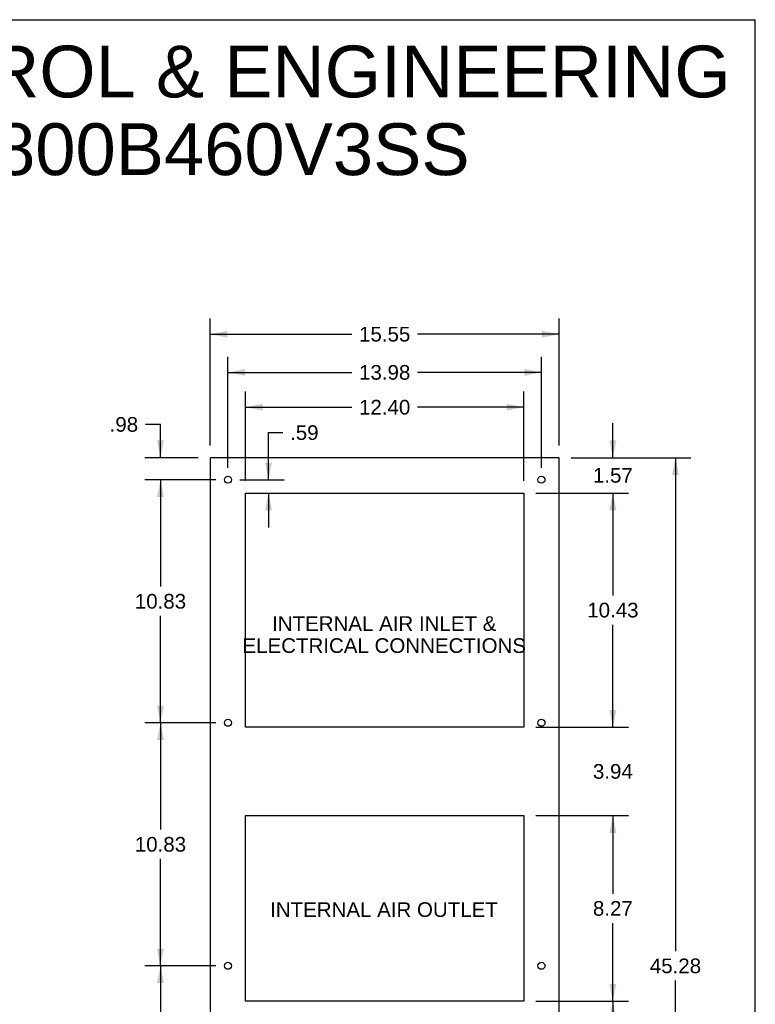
# Model space of a CAD drawing. Header units: inches. Extents: x 0 to 131, y 0 to 85.
# Tile 10 of 10: x 98 to 131, y 41 to 85. Entities that reach past the tile are written whole.
import ezdxf

# ---------------------------------------------------------------- set-up
doc = ezdxf.new("R2010")
doc.units = ezdxf.units.IN
doc.header["$LTSCALE"] = 7.192308
doc.header["$MEASUREMENT"] = 0
doc.layers.get('0').update_dxf_attribs({"linetype": 'CONTINUOUS'})
doc.layers.add('DIMENSIONS', color=7, linetype='CONTINUOUS')
doc.styles.get("Standard").update_dxf_attribs({"font": 'arial.ttf'})
doc.dimstyles.new('DIMSTYLE_1', dxfattribs={"dimtxt": 0.653846, "dimasz": 0.769231, "dimexe": 0.09, "dimexo": 0.07, "dimgap": 0.0425, "dimtad": 0, "dimtih": 1, "dimtoh": 1, "dimzin": 4, "dimdsep": 46, "dimtxsty": 'Standard', "dimblk": '_FILLED', "dimblk1": '_FILLED', "dimblk2": '_FILLED', "dimcen": 0.09, "dimazin": 1, "dimtfac": 1, "dimtdec": 3, "dimtofl": 0, "dimtmove": 0, "dimatfit": 3, "dimldrblk": '_FILLED', "dimfxl": 0, "dimtolj": 1, "dimtzin": 4, "dimarcsym": 0})

# ---------------------------------------------------------------- blocks, each defined once
blk = doc.blocks.new('_FILLED')
at = {"color": 0, "linetype": 'ByBlock'}
blk.add_solid([(0, 0), (-1, 0.2), (-1, -0.2)], dxfattribs=at)
blk = doc.blocks.new('*D8')
at = {"layer": 'DIMENSIONS', "color": 2, "linetype": 'Continuous'}
for p, q in [((106.724, 42.469), (103.565, 42.469)), ((104.257, 42.469), (104.257, 37.71)), ((104.257, 31.643), (104.257, 36.403)), ((106.724, 31.643), (103.565, 31.643))]:
    blk.add_line(p, q, dxfattribs=at)
at = {"layer": 'DIMENSIONS', "color": 2, "linetype": 'Continuous', "xscale": 0.7692307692, "yscale": 0.7692307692, "zscale": 0.7692307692}
for p, rotation in [((104.257, 42.469), 90), ((104.257, 31.643), 270)]:
    blk.add_blockref('_FILLED', p, dxfattribs=dict(at, rotation=rotation))
at = {"layer": 'DIMENSIONS', "color": 2, "linetype": 'Continuous', "insert": (104.257, 37.383), "char_height": 0.6538, "width": 2.28482, "attachment_point": 2, "line_spacing_factor": 0.9}
blk.add_mtext('10.83', dxfattribs=at)
blk = doc.blocks.new('*D9')
at = {"layer": 'DIMENSIONS', "color": 2, "linetype": 'Continuous'}
for p, q in [((106.724, 53.295), (103.565, 53.295)), ((104.257, 53.295), (104.257, 48.536)), ((104.257, 42.469), (104.257, 47.229)), ((106.724, 42.469), (103.565, 42.469))]:
    blk.add_line(p, q, dxfattribs=at)
at = {"layer": 'DIMENSIONS', "color": 2, "linetype": 'Continuous', "xscale": 0.7692307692, "yscale": 0.7692307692, "zscale": 0.7692307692}
for p, rotation in [((104.257, 53.295), 90), ((104.257, 42.469), 270)]:
    blk.add_blockref('_FILLED', p, dxfattribs=dict(at, rotation=rotation))
at = {"layer": 'DIMENSIONS', "color": 2, "linetype": 'Continuous', "insert": (104.257, 48.209), "char_height": 0.6538, "width": 2.28482, "attachment_point": 2, "line_spacing_factor": 0.9}
blk.add_mtext('10.83', dxfattribs=at)
blk = doc.blocks.new('*D10')
at = {"layer": 'DIMENSIONS', "color": 2, "linetype": 'Continuous'}
for p, q in [((106.724, 64.121), (103.565, 64.121)), ((104.257, 64.121), (104.257, 59.362)), ((104.257, 53.295), (104.257, 58.055)), ((106.724, 53.295), (103.565, 53.295))]:
    blk.add_line(p, q, dxfattribs=at)
at = {"layer": 'DIMENSIONS', "color": 2, "linetype": 'Continuous', "xscale": 0.7692307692, "yscale": 0.7692307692, "zscale": 0.7692307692}
for p, rotation in [((104.257, 64.121), 90), ((104.257, 53.295), 270)]:
    blk.add_blockref('_FILLED', p, dxfattribs=dict(at, rotation=rotation))
at = {"layer": 'DIMENSIONS', "color": 2, "linetype": 'Continuous', "insert": (104.257, 59.035), "char_height": 0.6538, "width": 2.28482, "attachment_point": 2, "line_spacing_factor": 0.9}
blk.add_mtext('10.83', dxfattribs=at)
blk = doc.blocks.new('*D11')
at = {"layer": 'DIMENSIONS', "color": 2, "linetype": 'Continuous'}
for p, q in [((104.257, 66.587), (103.587, 66.587)), ((104.257, 65.105), (104.257, 66.587)), ((105.936, 65.105), (103.565, 65.105)), ((106.724, 64.121), (103.565, 64.121)), ((104.257, 64.121), (104.257, 62.583))]:
    blk.add_line(p, q, dxfattribs=at)
at = {"layer": 'DIMENSIONS', "color": 2, "linetype": 'Continuous', "xscale": 0.7692307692, "yscale": 0.7692307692, "zscale": 0.7692307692}
for p, rotation in [((104.257, 65.105), 270), ((104.257, 64.121), 90)]:
    blk.add_blockref('_FILLED', p, dxfattribs=dict(at, rotation=rotation))
at = {"layer": 'DIMENSIONS', "color": 2, "linetype": 'Continuous', "insert": (103.26, 66.914), "char_height": 0.6538, "width": 1.2688, "attachment_point": 3, "line_spacing_factor": 0.9}
blk.add_mtext('.98', dxfattribs=at)
blk = doc.blocks.new('*D12')
at = {"layer": 'DIMENSIONS', "color": 2, "linetype": 'Continuous'}
for p, q in [((106.474, 65.644), (106.474, 71.298)), ((122.025, 65.644), (122.025, 71.298)), ((106.474, 70.606), (112.78, 70.606)), ((122.025, 70.606), (115.719, 70.606))]:
    blk.add_line(p, q, dxfattribs=at)
at = {"layer": 'DIMENSIONS', "color": 2, "linetype": 'Continuous', "xscale": 0.7692307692, "yscale": 0.7692307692, "zscale": 0.7692307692, "rotation": 180}
blk.add_blockref('_FILLED', (106.474, 70.606), dxfattribs=at)
at = {"layer": 'DIMENSIONS', "color": 2, "linetype": 'Continuous', "xscale": 0.7692307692, "yscale": 0.7692307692, "zscale": 0.7692307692}
blk.add_blockref('_FILLED', (122.025, 70.606), dxfattribs=at)
at = {"layer": 'DIMENSIONS', "color": 2, "linetype": 'Continuous', "insert": (114.25, 70.933), "char_height": 0.6538, "width": 2.28482, "attachment_point": 2, "line_spacing_factor": 0.9}
blk.add_mtext('15.55', dxfattribs=at)
blk = doc.blocks.new('*D13')
at = {"layer": 'DIMENSIONS', "color": 2, "linetype": 'Continuous'}
for p, q in [((107.262, 64.66), (107.262, 69.597)), ((121.238, 64.66), (121.238, 69.597)), ((107.262, 68.905), (112.781, 68.905)), ((121.238, 68.905), (115.719, 68.905))]:
    blk.add_line(p, q, dxfattribs=at)
at = {"layer": 'DIMENSIONS', "color": 2, "linetype": 'Continuous', "xscale": 0.7692307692, "yscale": 0.7692307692, "zscale": 0.7692307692, "rotation": 180}
blk.add_blockref('_FILLED', (107.262, 68.905), dxfattribs=at)
at = {"layer": 'DIMENSIONS', "color": 2, "linetype": 'Continuous', "xscale": 0.7692307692, "yscale": 0.7692307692, "zscale": 0.7692307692}
blk.add_blockref('_FILLED', (121.238, 68.905), dxfattribs=at)
at = {"layer": 'DIMENSIONS', "color": 2, "linetype": 'Continuous', "insert": (114.25, 69.232), "char_height": 0.6538, "width": 2.28482, "attachment_point": 2, "line_spacing_factor": 0.9}
blk.add_mtext('13.98', dxfattribs=at)
blk = doc.blocks.new('*D14')
at = {"layer": 'DIMENSIONS', "color": 2, "linetype": 'Continuous'}
for p, q in [((108.049, 64.07), (108.049, 68.047)), ((120.45, 64.07), (120.45, 68.047)), ((108.049, 67.355), (112.78, 67.355)), ((120.45, 67.355), (115.719, 67.355))]:
    blk.add_line(p, q, dxfattribs=at)
at = {"layer": 'DIMENSIONS', "color": 2, "linetype": 'Continuous', "xscale": 0.7692307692, "yscale": 0.7692307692, "zscale": 0.7692307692, "rotation": 180}
blk.add_blockref('_FILLED', (108.049, 67.355), dxfattribs=at)
at = {"layer": 'DIMENSIONS', "color": 2, "linetype": 'Continuous', "xscale": 0.7692307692, "yscale": 0.7692307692, "zscale": 0.7692307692}
blk.add_blockref('_FILLED', (120.45, 67.355), dxfattribs=at)
at = {"layer": 'DIMENSIONS', "color": 2, "linetype": 'Continuous', "insert": (114.25, 67.681), "char_height": 0.6538, "width": 2.28482, "attachment_point": 2, "line_spacing_factor": 0.9}
blk.add_mtext('12.40', dxfattribs=at)
blk = doc.blocks.new('*D15')
at = {"layer": 'DIMENSIONS', "color": 2, "linetype": 'Continuous'}
for p, q in [((124.421, 65.105), (124.421, 66.644)), ((122.564, 65.105), (125.114, 65.105)), ((120.989, 63.531), (125.114, 63.531)), ((124.421, 63.531), (124.421, 61.993))]:
    blk.add_line(p, q, dxfattribs=at)
at = {"layer": 'DIMENSIONS', "color": 2, "linetype": 'Continuous', "xscale": 0.7692307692, "yscale": 0.7692307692, "zscale": 0.7692307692}
for p, rotation in [((124.421, 65.105), 270), ((124.421, 63.531), 90)]:
    blk.add_blockref('_FILLED', p, dxfattribs=dict(at, rotation=rotation))
at = {"layer": 'DIMENSIONS', "color": 2, "linetype": 'Continuous', "insert": (124.421, 64.645), "char_height": 0.6538, "width": 1.77681, "attachment_point": 2, "line_spacing_factor": 0.9}
blk.add_mtext('1.57', dxfattribs=at)
blk = doc.blocks.new('*D16')
at = {"layer": 'DIMENSIONS', "color": 2, "linetype": 'Continuous'}
for p, q in [((120.989, 63.531), (125.114, 63.531)), ((124.421, 63.531), (124.421, 58.969)), ((124.421, 53.098), (124.421, 57.661)), ((120.989, 53.098), (125.114, 53.098))]:
    blk.add_line(p, q, dxfattribs=at)
at = {"layer": 'DIMENSIONS', "color": 2, "linetype": 'Continuous', "xscale": 0.7692307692, "yscale": 0.7692307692, "zscale": 0.7692307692}
for p, rotation in [((124.421, 63.531), 90), ((124.421, 53.098), 270)]:
    blk.add_blockref('_FILLED', p, dxfattribs=dict(at, rotation=rotation))
at = {"layer": 'DIMENSIONS', "color": 2, "linetype": 'Continuous', "insert": (124.421, 58.642), "char_height": 0.6538, "width": 2.28482, "attachment_point": 2, "line_spacing_factor": 0.9}
blk.add_mtext('10.43', dxfattribs=at)
blk = doc.blocks.new('*D17')
at = {"layer": 'DIMENSIONS', "color": 2, "linetype": 'Continuous'}
for p, q in [((109.072, 64.121), (109.072, 66.223)), ((109.072, 66.223), (109.707, 66.223)), ((107.801, 64.121), (109.765, 64.121)), ((109.072, 63.531), (109.072, 61.993))]:
    blk.add_line(p, q, dxfattribs=at)
at = {"layer": 'DIMENSIONS', "color": 2, "linetype": 'Continuous', "xscale": 0.7692307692, "yscale": 0.7692307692, "zscale": 0.7692307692}
for p, rotation in [((109.072, 64.121), 270), ((109.072, 63.531), 90)]:
    blk.add_blockref('_FILLED', p, dxfattribs=dict(at, rotation=rotation))
at = {"layer": 'DIMENSIONS', "color": 2, "linetype": 'Continuous', "insert": (110.034, 66.55), "char_height": 0.6538, "width": 1.2688, "attachment_point": 1, "line_spacing_factor": 0.9}
blk.add_mtext('.59', dxfattribs=at)
blk = doc.blocks.new('*D18')
at = {"layer": 'DIMENSIONS', "color": 2, "linetype": 'Continuous'}
for p, q in [((124.421, 53.098), (124.421, 54.637)), ((120.989, 53.098), (125.114, 53.098)), ((120.989, 49.161), (125.114, 49.161)), ((124.421, 49.161), (124.421, 47.623))]:
    blk.add_line(p, q, dxfattribs=at)
at = {"layer": 'DIMENSIONS', "color": 2, "linetype": 'Continuous', "xscale": 0.7692307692, "yscale": 0.7692307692, "zscale": 0.7692307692}
for p, rotation in [((124.421, 53.098), 270), ((124.421, 49.161), 90)]:
    blk.add_blockref('_FILLED', p, dxfattribs=dict(at, rotation=rotation))
at = {"layer": 'DIMENSIONS', "color": 2, "linetype": 'Continuous', "insert": (124.421, 51.457), "char_height": 0.6538, "width": 1.77681, "attachment_point": 2, "line_spacing_factor": 0.9}
blk.add_mtext('3.94', dxfattribs=at)
blk = doc.blocks.new('*D19')
at = {"layer": 'DIMENSIONS', "color": 2, "linetype": 'Continuous'}
for p, q in [((120.989, 49.161), (125.114, 49.161)), ((124.421, 49.161), (124.421, 45.682)), ((124.421, 40.894), (124.421, 44.374)), ((120.989, 40.894), (125.114, 40.894))]:
    blk.add_line(p, q, dxfattribs=at)
at = {"layer": 'DIMENSIONS', "color": 2, "linetype": 'Continuous', "xscale": 0.7692307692, "yscale": 0.7692307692, "zscale": 0.7692307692}
for p, rotation in [((124.421, 49.161), 90), ((124.421, 40.894), 270)]:
    blk.add_blockref('_FILLED', p, dxfattribs=dict(at, rotation=rotation))
at = {"layer": 'DIMENSIONS', "color": 2, "linetype": 'Continuous', "insert": (124.421, 45.355), "char_height": 0.6538, "width": 1.77681, "attachment_point": 2, "line_spacing_factor": 0.9}
blk.add_mtext('8.27', dxfattribs=at)
blk = doc.blocks.new('*D20')
at = {"layer": 'DIMENSIONS', "color": 2, "linetype": 'Continuous'}
for p, q in [((120.989, 40.894), (125.114, 40.894)), ((124.421, 40.894), (124.421, 31.016)), ((124.421, 19.83), (124.421, 29.709)), ((122.564, 19.83), (125.114, 19.83))]:
    blk.add_line(p, q, dxfattribs=at)
at = {"layer": 'DIMENSIONS', "color": 2, "linetype": 'Continuous', "xscale": 0.7692307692, "yscale": 0.7692307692, "zscale": 0.7692307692}
for p, rotation in [((124.421, 40.894), 90), ((124.421, 19.83), 270)]:
    blk.add_blockref('_FILLED', p, dxfattribs=dict(at, rotation=rotation))
at = {"layer": 'DIMENSIONS', "color": 2, "linetype": 'Continuous', "insert": (124.421, 30.689), "char_height": 0.6538, "width": 2.28482, "attachment_point": 2, "line_spacing_factor": 0.9}
blk.add_mtext('21.06', dxfattribs=at)
blk = doc.blocks.new('*D21')
at = {"layer": 'DIMENSIONS', "color": 2, "linetype": 'Continuous'}
for p, q in [((122.564, 65.105), (127.902, 65.105)), ((127.21, 65.105), (127.21, 43.122)), ((127.21, 19.83), (127.21, 41.814)), ((122.564, 19.83), (127.902, 19.83))]:
    blk.add_line(p, q, dxfattribs=at)
at = {"layer": 'DIMENSIONS', "color": 2, "linetype": 'Continuous', "xscale": 0.7692307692, "yscale": 0.7692307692, "zscale": 0.7692307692}
for p, rotation in [((127.21, 65.105), 90), ((127.21, 19.83), 270)]:
    blk.add_blockref('_FILLED', p, dxfattribs=dict(at, rotation=rotation))
at = {"layer": 'DIMENSIONS', "color": 2, "linetype": 'Continuous', "insert": (127.21, 42.795), "char_height": 0.6538, "width": 2.28482, "attachment_point": 2, "line_spacing_factor": 0.9}
blk.add_mtext('45.28', dxfattribs=at)

msp = doc.modelspace()

# ---------------------------------------------------------------- linework, layer by layer
at = {"color": 7, "linetype": 'Continuous'}
for p, q in [((0, 84.6154), (130.7692, 84.6154)), ((130.7692, 0), (130.7692, 84.6154)), ((106.4741, 65.1054), (106.4741, 19.8304)), ((122.0251, 65.1054), (106.4741, 65.1054)), ((122.0251, 19.8304), (122.0251, 65.1054)), ((108.0491, 53.0984), (108.0491, 63.5314)), ((108.0491, 63.5314), (120.4501, 63.5314)), ((120.4501, 63.5314), (120.4501, 53.0984)), ((120.4501, 53.0984), (108.0491, 53.0984)), ((108.0491, 40.8944), (108.0491, 49.1614)), ((108.0491, 49.1614), (120.4501, 49.1614)), ((120.4501, 49.1614), (120.4501, 40.8944)), ((120.4501, 40.8944), (108.0491, 40.8944))]:
    msp.add_line(p, q, dxfattribs=at)
for centre in [(107.2621, 64.1214), (121.2381, 64.1214), (107.2621, 53.2954), (121.2381, 53.2954), (107.2621, 42.4694), (121.2381, 42.4694)]:
    msp.add_circle(centre, 0.156, dxfattribs=at)

# ---------------------------------------------------------------- texts
at = {"layer": 'DIMENSIONS', "color": 2, "linetype": 'Continuous', "attachment_point": 2, "line_spacing_factor": 0.9}
for s, insert, char_height, width in [('SAGINAW CONTROL & ENGINEERING\\PSCE-AC6800B460V3SS', (100.4732, 83.4615), 2.307692, 58.284244), ('INTERNAL AIR INLET &\\PELECTRICAL CONNECTIONS', (114.2298, 58.0426), 0.653846, 12.615099), ('INTERNAL AIR OUTLET', (114.2185, 45.3006), 0.653846, 10.130969)]:
    msp.add_mtext(s, dxfattribs=dict(at, insert=insert, char_height=char_height, width=width))

# ---------------------------------------------------------------- dimensions: what is measured, and where the dimension line sits
at = {"layer": 'DIMENSIONS', "color": 2, "linetype": 'Continuous'}
dim = msp.add_linear_dim(base=(122.0251, 70.6056), p1=(106.4741, 65.5739), p2=(122.0251, 65.5739), dimstyle='DIMSTYLE_1', dxfattribs=at)
dim.commit()
dim.dimension.update_dxf_attribs({"geometry": '*D12', "text_midpoint": (114.2798, 70.602), "dimtype": 160})
for base, p1, p2, angle, picture, middle in [((107.2621, 68.9049), (121.2381, 64.5899), (107.2621, 64.5899), 180, '*D13', (114.2767, 68.9012)), ((108.0491, 67.3545), (120.4501, 63.9999), (108.0491, 63.9999), 180, '*D14', (114.2774, 67.3509)), ((104.2574, 64.1214), (106.0057, 65.1054), (106.7937, 64.1214), 270, '*D11', (102.6435, 66.5833)), ((109.0723, 64.1214), (108.0491, 63.5314), (107.7306, 64.1214), 90, '*D17', (110.6874, 66.2192)), ((124.4214, 63.5314), (122.4936, 65.1054), (120.9186, 63.5314), 270, '*D15', (124.4497, 64.3148)), ((127.2099510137, 19.8303987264), (122.4935878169, 65.1053987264), (122.4935878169, 19.8303987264), 270, '*D21', (127.1915461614, 42.4642518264)), ((104.2574, 53.2954), (106.7937, 64.1214), (106.7937, 53.2954), 270, '*D10', (104.2851, 58.7048)), ((124.4214, 53.0984), (120.9186, 63.5314), (120.9186, 53.0984), 270, '*D16', (124.4492, 58.3113)), ((124.4214, 49.1614), (120.9186, 53.0984), (120.9186, 49.1614), 270, '*D18', (124.4205, 51.1263)), ((104.2574, 42.4694), (106.7937, 53.2954), (106.7937, 42.4694), 270, '*D9', (104.2851, 47.8788)), ((124.4214, 40.8944), (120.9186, 49.1614), (120.9186, 40.8944), 270, '*D19', (124.4181, 45.0243)), ((104.2574, 42.4694), (106.7937, 31.6434), (106.7937, 42.4694), 90, '*D8', (104.2851, 37.0528)), ((124.4214, 19.8304), (120.9186, 40.8944), (122.4936, 19.8304), 270, '*D20', (124.4127, 30.3588))]:
    dim = msp.add_linear_dim(base=base, p1=p1, p2=p2, angle=angle, dimstyle='DIMSTYLE_1', dxfattribs=at)
    dim.commit()
    dim.dimension.update_dxf_attribs({"geometry": picture, "text_midpoint": middle, "dimtype": 160})

doc.saveas('drawing.dxf')
